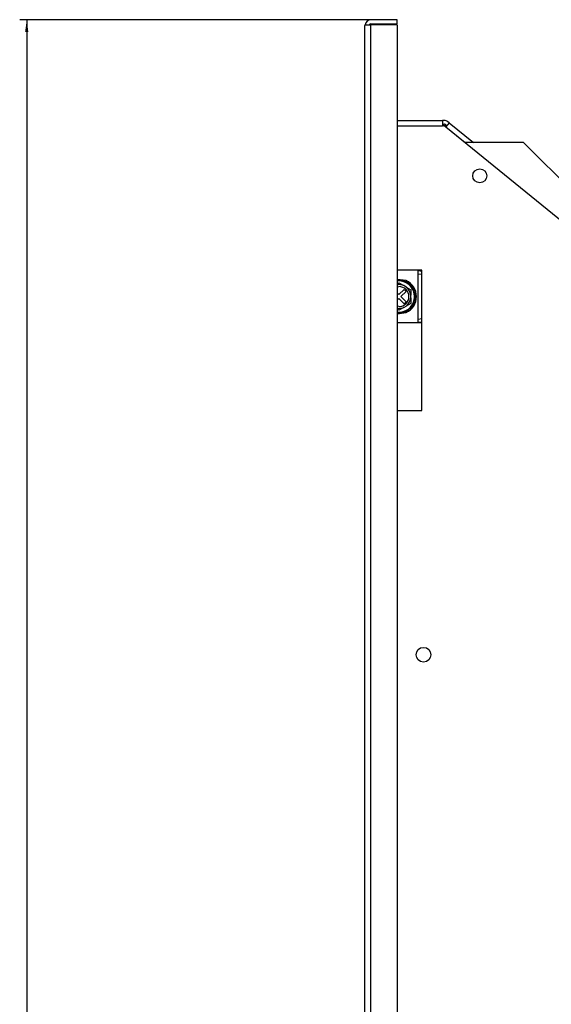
# Model space of a CAD drawing. Header units: inches. Extents: x -793 to 933, y -291 to 698.
# Tile 9 of 21: x -772 to -620, y 335 to 616. Entities that reach past the tile are written whole.
import ezdxf

# ---------------------------------------------------------------- set-up
doc = ezdxf.new("R2010")
doc.units = ezdxf.units.IN
doc.layers.add('1', color=7, linetype='Continuous')
doc.styles.add('CONVERTER_11', font='txt.shx', dxfattribs={"width": 0.9})
doc.dimstyles.new('ME10_DIM_12', dxfattribs={"dimtxt": 10, "dimasz": 3.5, "dimexe": 2, "dimexo": 0, "dimgap": 10, "dimtad": 1, "dimdec": 1, "dimdsep": 46, "dimtxsty": 'CONVERTER_11', "dimsah": 1, "dimcen": 0.09, "dimclrd": 2, "dimclre": 2, "dimclrt": 7, "dimadec": 0, "dimazin": 0, "dimtfac": 1, "dimtdec": 4, "dimtix": 1, "dimtmove": 0, "dimatfit": 3, "dimfxl": 0, "dimtolj": 1, "dimtzin": 0, "dimarcsym": 0})

# ---------------------------------------------------------------- blocks, each defined once
blk = doc.blocks.new('Aletta_in_lamiera__76', base_point=(-658.05, 529.72))
at = {"color": 7, "linetype": 'Continuous'}
for p, q in [((-658.05, 544.56), (-657.04, 544.44)), ((-657.04, 543.44), (-658.05, 543.55)), ((-658.05, 530.73), (-657.04, 530.85)), ((-657.04, 529.84), (-658.05, 529.72))]:
    blk.add_line(p, q, dxfattribs=at)
blk = doc.blocks.new('Versione_verticale__77', base_point=(-658.05, 529.72))
blk.add_blockref('Aletta_in_lamiera__76', (-658.05, 529.72))
blk = doc.blocks.new('Boccola2830AA00', base_point=(-664.04, 532.22))
at = {"color": 7, "linetype": 'Continuous'}
for p, q in [((-661.46, 541.69), (-664.04, 542.06)), ((-664.04, 532.22), (-661.46, 532.59))]:
    blk.add_line(p, q, dxfattribs=at)
blk.add_arc((-663.54, 537.14), 5, 294.5454, 65.4546, dxfattribs=at)
blk = doc.blocks.new('vite_4_2x9_5_1_2_1_2_2_1_1_1_1_3_1_1_1__92', base_point=(-664.04, 532.49))
at = {"color": 7, "linetype": 'Continuous'}
for p, q in [((-663.97, 541.77), (-664.04, 541.76)), ((-664.04, 540.75), (-664, 540.78)), ((-663.98, 540.51), (-664.04, 540.5)), ((-664.04, 539.89), (-663.54, 539.99)), ((-664, 540.78), (-663.54, 541.04)), ((-663.54, 541.04), (-662.19, 540.26)), ((-661.51, 539.87), (-662.19, 540.26)), ((-661.51, 539.87), (-660.16, 539.09)), ((-663.54, 537.71), (-664.04, 538.21)), ((-662.06, 539.19), (-663.54, 537.71)), ((-662.98, 537.14), (-661.49, 538.63)), ((-661.49, 535.66), (-662.98, 537.14)), ((-661.49, 538.63), (-662.06, 539.19)), ((-660.16, 539.09), (-660.16, 537.53)), ((-660.16, 536.75), (-660.16, 537.53)), ((-664.04, 536.08), (-663.54, 536.58)), ((-663.54, 534.29), (-664.04, 534.39)), ((-663.54, 536.58), (-662.06, 535.09)), ((-662.19, 534.02), (-661.51, 534.41)), ((-662.06, 535.09), (-661.49, 535.66)), ((-660.16, 535.19), (-661.51, 534.41)), ((-660.16, 536.75), (-660.16, 535.19)), ((-664.04, 533.83), (-663.1, 533.77)), ((-663.54, 533.24), (-664.04, 533.53)), ((-664.04, 532.52), (-663.97, 532.51)), ((-662.19, 534.02), (-663.54, 533.24)), ((-663.1, 533.77), (-662.19, 534.02))]:
    blk.add_line(p, q, dxfattribs=at)
at = {"color": 124, "linetype": 'Continuous'}
for p, q in [((-663.95, 541.57), (-664.04, 541.55)), ((-664.04, 532.74), (-663.95, 532.71))]:
    blk.add_line(p, q, dxfattribs=at)
at = {"color": 7, "linetype": 'Continuous'}
for radius, start, end in [(3.4, 66.5953, 97.4999), (4.65, 264.7059, 95.2941), (2.85, 270, 90), (3.4, 6.5954, 53.4046), (3.4, 306.5954, 353.4046)]:
    blk.add_arc((-663.54, 537.14), radius, start, end, dxfattribs=at)
at = {"color": 124, "linetype": 'Continuous'}
for start, end in [(349.4118, 95.2942), (264.7059, 349.4117)]:
    blk.add_arc((-663.54, 537.14), 4.45, start, end, dxfattribs=at)
blk = doc.blocks.new('cornice_sup_1_1__94', base_point=(-673.23, 614.69))
at = {"color": 7, "linetype": 'Continuous'}
for p, q in [((-664.04, 616.19), (-671.54, 616.19)), ((-664.04, 614.99), (-664.04, 616.19)), ((-673.23, 614.69), (-673.22, 614.76)), ((-672, 614.69), (-672, 614.7)), ((-671.54, 614.99), (-664.04, 614.99))]:
    blk.add_line(p, q, dxfattribs=at)
for radius, start, end in [(1.7, 89.9998, 170.9996), (0.5, 89.9999, 156.0014)]:
    blk.add_arc((-671.54, 614.49), radius, start, end, dxfattribs=at)
blk = doc.blocks.new('cornice_lat__96', base_point=(-673.24, 66.8))
at = {"color": 7, "linetype": 'Continuous'}
for p, q in [((-673.23, 614.67), (-673.24, 614.58)), ((-673.24, 614.58), (-673.24, 614.49)), ((-673.24, 67), (-673.24, 614.49)), ((-673.23, 614.69), (-673.23, 614.67)), ((-673.23, 614.69), (-671.54, 614.69)), ((-664.04, 614.69), (-671.54, 614.69)), ((-664.04, 614.69), (-664.04, 66.8)), ((-658.05, 529.64), (-658.05, 544.64))]:
    blk.add_line(p, q, dxfattribs=at)
at = {"color": 124, "linetype": 'Continuous'}
blk.add_line((-671.54, 66.8), (-671.54, 614.69), dxfattribs=at)
blk = doc.blocks.new('213234A_Telaio_Cornice_estetica__97', base_point=(-673.24, 65.3))
for name, p in [('cornice_sup_1_1__94', (-673.23, 614.69)), ('cornice_lat__96', (-673.24, 66.8))]:
    blk.add_blockref(name, p)
blk = doc.blocks.new('vite_4_2x9_5_1_2_1_2_2_1_1_1_1_3_1_1__98', base_point=(-658.64, 432.79))
at = {"color": 7, "linetype": 'Continuous'}
blk.add_circle((-656.54, 434.89), 2.1, dxfattribs=at)
blk = doc.blocks.new('Cornice__100', base_point=(-673.25, 65.3))
for name, p in [('213234A_Telaio_Cornice_estetica__97', (-673.24, 65.3)), ('Boccola2830AA00', (-664.04, 532.22)), ('vite_4_2x9_5_1_2_1_2_2_1_1_1_1_3_1_1_1__92', (-664.04, 532.49)), ('vite_4_2x9_5_1_2_1_2_2_1_1_1_1_3_1_1__98', (-658.64, 432.79))]:
    blk.add_blockref(name, p)
blk = doc.blocks.new('275211A_isolante_laterale_dx__110', base_point=(-664.04, 491.16))
at = {"color": 7, "linetype": 'Continuous'}
for p, q in [((-627.96, 581.1), (-644.67, 581.1)), ((-627.96, 581.1), (-555.81, 508.95)), ((-657.04, 529.64), (-664.04, 529.64)), ((-538.11, 491.25), (-538.02, 491.16))]:
    blk.add_line(p, q, dxfattribs=at)
blk = doc.blocks.new('Ventilcassaforma__113', base_point=(-664.04, 109.76))
blk.add_blockref('275211A_isolante_laterale_dx__110', (-664.04, 491.16))
blk = doc.blocks.new('Kit_incasso_SLS__114', base_point=(-673.25, 65.3))
for name, p in [('Cornice__100', (-673.25, 65.3)), ('Ventilcassaforma__113', (-664.04, 109.76)), ('Versione_verticale__77', (-658.05, 529.72))]:
    blk.add_blockref(name, p)
blk = doc.blocks.new('ASSEMBLATO_1__115', base_point=(-673.25, 65.3))
blk.add_blockref('Kit_incasso_SLS__114', (-673.25, 65.3))
blk = doc.blocks.new('SLS__116', base_point=(-664.04, 65.1))
at = {"color": 7, "linetype": 'Continuous'}
for p, q in [((-664.04, 587.39), (-651.1, 587.39)), ((-664.04, 585.89), (-651.1, 585.89)), ((-650.57, 587.39), (-651.1, 587.39)), ((-651.1, 587.39), (-651.1, 585.89)), ((-651.1, 586.39), (-650.57, 586.39)), ((-650.57, 585.89), (-651.1, 585.89)), ((-650.57, 587.39), (-650.57, 587.39)), ((-650.57, 587.39), (-650.57, 587.39)), ((-650.16, 585.56), (-650.57, 585.89)), ((-650.26, 586.28), (-649.84, 585.95)), ((-649.22, 586.72), (-650.16, 585.56)), ((-650.16, 585.56), (-523.53, 482.74)), ((-649.22, 586.72), (-649.63, 587.06)), ((-649.22, 586.72), (-642.27, 581.1)), ((-657.04, 544.64), (-664.04, 544.64)), ((-657.04, 504.64), (-657.04, 544.64)), ((-664.04, 504.64), (-657.04, 504.64))]:
    blk.add_line(p, q, dxfattribs=at)
at = {"color": 124, "linetype": 'Continuous'}
blk.add_line((-650.16, 585.56), (-644.65, 581.1), dxfattribs=at)
at = {"color": 7, "linetype": 'Continuous'}
blk.add_circle((-640.49, 571.62), 2, dxfattribs=at)
for centre, radius, start, end in [((-651.1, 584.39), 1.5, 50.9252, 90), ((-650.57, 585.89), 1.5, 50.9963, 89.9694), ((-650.57, 585.89), 0.5, 50.9963, 90)]:
    blk.add_arc(centre, radius, start, end, dxfattribs=at)
blk = doc.blocks.new('SLS_INCASSO__123', base_point=(-673.25, 65.1))
for name, p in [('ASSEMBLATO_1__115', (-673.25, 65.3)), ('SLS__116', (-664.04, 65.1))]:
    blk.add_blockref(name, p)
blk = doc.blocks.new('*D197')
at = {"layer": '1', "color": 2, "linetype": 'Continuous'}
for p, q in [((-664.04, 616.19), (-771.72, 616.19)), ((-769.72, 616.19), (-769.72, 65.1)), ((-662.54, 65.1), (-771.72, 65.1))]:
    blk.add_line(p, q, dxfattribs=at)
at = {"layer": '1', "color": 2}
for points in [[(-769.26, 612.69), (-770.18, 612.69), (-769.72, 616.19)], [(-770.18, 68.6), (-769.26, 68.6), (-769.72, 65.1)]]:
    blk.add_solid(points, dxfattribs=at)
at = {"layer": '1', "color": 7, "insert": (-779.72, 308.41), "char_height": 10, "attachment_point": 7, "rotation": 90, "line_spacing_factor": 0.60024, "style": 'CONVERTER_11'}
blk.add_mtext('550', dxfattribs=at)
blk = doc.blocks.new('D', base_point=(-592, 285))
blk.add_blockref('SLS_INCASSO__123', (-673.25, 65.1))
at = {"layer": '1'}
dim = blk.add_linear_dim(base=(-769.72, 616.19), p1=(-662.54, 65.1), p2=(-664.04, 616.19), angle=90, text='550', dimstyle='ME10_DIM_12', dxfattribs=at)
dim.commit()
dim.dimension.update_dxf_attribs({"geometry": '*D197', "text_midpoint": (-784.72, 320.41), "text_rotation": 90})

msp = doc.modelspace()

# ---------------------------------------------------------------- block references
msp.add_blockref('D', (-592, 285))

doc.saveas('drawing.dxf')
